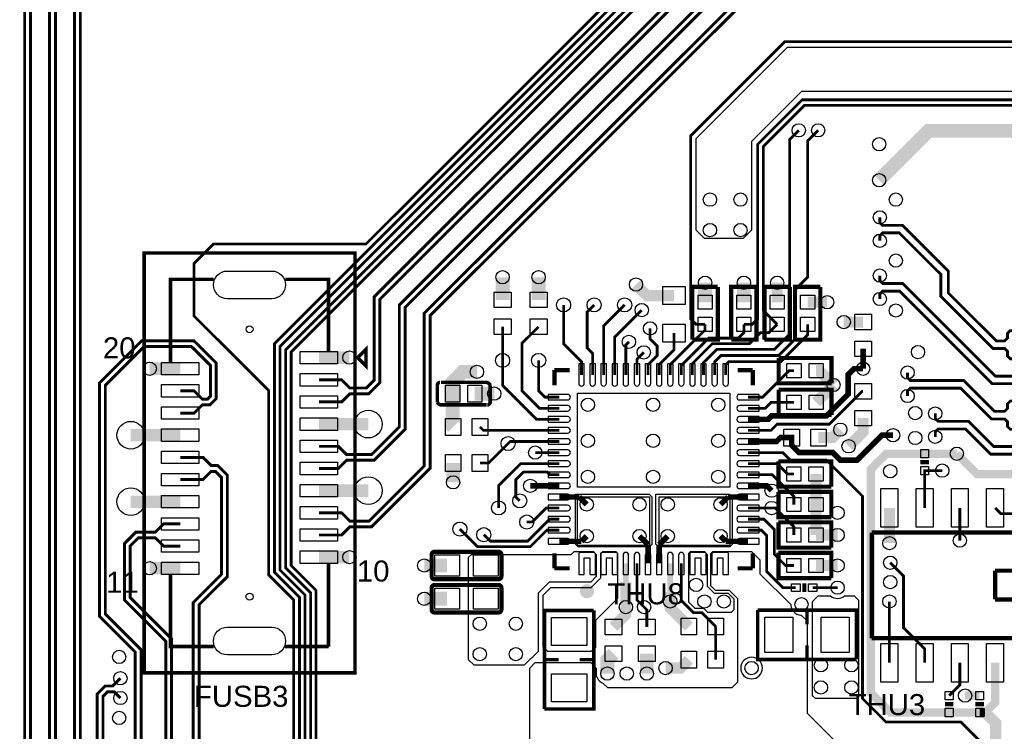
# Model space of a CAD drawing. Extents: x -50 to 239, y -105 to 7.
# Tile 9 of 17: x 159 to 195, y -46 to -20. Entities that reach past the tile are written whole.
import ezdxf
from ezdxf.enums import TextEntityAlignment as Align

# ---------------------------------------------------------------- set-up
doc = ezdxf.new("R2010")
doc.units = 0
for name, color, linetype in [('ET_TOP', 92, 'CONTINUOUS'), ('PG_SILKSCREEN_TOP', 7, 'CONTINUOUS'), ('PIN_TOP', 92, 'CONTINUOUS'), ('RD_SILKSCREEN_TOP', 6, 'CONTINUOUS'), ('VC_TOP', 254, 'CONTINUOUS')]:
    doc.layers.add(name, color=color, linetype=linetype)

msp = doc.modelspace()

# ---------------------------------------------------------------- linework, layer by layer
at = {"layer": 'ET_TOP'}
for points, const_width in [([(180.4501, 3.2499), (181.2941, 4.0939), (182.98, 4.0939), (183.48, 3.5939), (183.48, 2.9939), (184.18, 2.2939), (186.8457, 2.2939), (188.08, 1.0596), (188.08, -12.5232), (168.78, -31.8232), (168.78, -39.689), (169.68, -40.589), (169.68, -64.208), (176.9781, -71.5061), (188.9629, -71.5061), (194.3629, -66.1061), (199.48, -66.1061), (201.129, -64.4571), (202.08, -64.4571)], 0.1), ([(197.797, -66.6061), (194.3701, -66.6061), (189.1701, -71.8061), (176.8538, -71.8061), (169.48, -64.4323), (169.48, -40.6719), (168.58, -39.7719), (168.58, -31.6989), (187.88, -12.3989), (187.88, 0.8939), (186.78, 1.9939), (183.98, 1.9939), (182.724, 3.2499), (182.4501, 3.2499)], 0.1), ([(184.4501, 3.2499), (185.2061, 2.4939), (186.9286, 2.4939), (188.28, 1.1425), (188.28, -12.6061), (168.98, -31.9061), (168.98, -39.6061), (169.88, -40.5061), (169.88, -64.1251), (177.061, -71.3061), (188.88, -71.3061), (194.28, -65.9061), (199.38, -65.9061), (201.329, -63.9571), (202.08, -63.9571)], 0.1), ([(202.08, -66.9591), (201.127, -66.9591), (199.5679, -68.5182), (193.2622, -68.5182), (189.4622, -72.3182), (176.6416, -72.3182), (169.0679, -64.7445), (169.0679, -40.8427), (168.1679, -39.9427), (168.1679, -33.294), (165.48, -30.6061), (165.48, -28.7061), (166.18, -28.0061), (171.68, -28.0061), (181.28, -18.4061), (181.28, -2.806), (180.28, -1.806), (180.28, -0.7062), (181.4501, 0.4639), (181.4501, 1.2499)], 0.1), ([(183.4501, 1.2499), (182.736, 1.2499), (180.58, -0.9061), (180.58, -1.6061), (181.58, -2.6061), (181.58, -18.3989), (168.38, -31.5989), (168.38, -39.8548), (169.28, -40.7548), (169.28, -64.6566), (176.7295, -72.1061), (189.3743, -72.1061), (193.1743, -68.3061), (199.48, -68.3061), (201.327, -66.4591), (202.08, -66.4591)], 0.1), ([(180.8102, -84.1543), (180.5584, -84.4061), (179.98, -84.4061), (159.58, -64.0061), (159.58, -14.3199), (155.58, -10.3199), (155.58, -2.7061), (154.8552, -1.9813), (154.1937, -1.9813), (154.1323, -2.0427), (153.9985, -2.1096), (153.6189, -1.9837), (153.3708, -1.4877), (153.4499, -1.2502)], 0.106), ([(157.4499, -1.2502), (156.6284, -1.5238), (156.51, -1.7527), (156.5524, -1.8966), (157.0917, -2.2047), (157.0917, -2.2049), (157.2253, -2.2717), (157.58, -2.6265), (157.58, -11.0061), (160.48, -13.9061), (160.48, -63.7061), (179.272, -82.4981), (185.3792, -82.4981), (185.631, -82.2463)], 0.106), ([(180.68, -81.1658), (180.4283, -80.9141), (178.5938, -80.9141), (161.172, -63.4923), (161.172, -13.6981), (159.38, -11.9061), (159.38, -2.5661), (159.6744, -2.2717), (159.8087, -2.2046), (159.8562, -2.0623), (159.4499, -1.2502)], 0.106), ([(180.8102, -84.8658), (180.5585, -84.6141), (179.8938, -84.6141), (159.372, -64.0923), (159.372, -14.4061), (155.372, -10.4061), (155.372, -2.7923), (154.769, -2.1893), (154.2799, -2.1893), (154.2556, -2.2137), (154.0912, -2.2959), (154.0437, -2.4382), (154.4499, -3.2502)], 0.106), ([(156.4499, -3.2502), (156.6894, -2.7715), (156.856, -2.4383), (156.9983, -2.3909), (156.9986, -2.391), (157.102, -2.4427), (157.372, -2.7127), (157.372, -11.0923), (160.272, -13.9923), (160.272, -63.7923), (179.1858, -82.7061), (185.3793, -82.7061), (185.631, -82.9578)], 0.106), ([(180.68, -80.4543), (180.4282, -80.7061), (178.68, -80.7061), (161.38, -63.4061), (161.38, -13.6119), (159.588, -11.8199), (159.588, -2.6523), (159.7976, -2.4428), (159.9016, -2.3909), (159.9018, -2.3907), (160.1542, -2.2644), (160.3999, -2.3459), (160.6107, -2.7674), (160.4499, -3.2502)], 0.106), ([(206.131, -10.5061), (205.7045, -10.5061), (205.5985, -10.6121), (205.5985, -10.8961), (205.4925, -11.0021), (190.884, -11.0021), (171.972, -29.9141), (171.972, -32.9199), (171.6898, -33.2021), (171.098, -33.2021), (170.802, -32.9061), (169.98, -32.9061)], 0.106), ([(206.131, -11.7061), (205.7045, -11.7061), (205.5985, -11.6001), (205.5985, -11.3161), (205.4925, -11.2101), (190.9702, -11.2101), (172.18, -30.0003), (172.18, -33.0061), (171.776, -33.4101), (171.098, -33.4101), (170.802, -33.7061), (169.98, -33.7061)], 0.106), ([(206.131, -12.9061), (205.7045, -12.9061), (205.5985, -13.0121), (205.5985, -13.2961), (205.4925, -13.4021), (189.6839, -13.4021), (172.88, -30.206), (172.88, -34.6061), (171.884, -35.6021), (170.976, -35.6021), (170.68, -35.3061), (169.98, -35.3061)], 0.106), ([(206.131, -14.1061), (205.7045, -14.1061), (205.5985, -14.0001), (205.5985, -13.7161), (205.4925, -13.6101), (189.7701, -13.6101), (173.088, -30.2922), (173.088, -34.6923), (171.9702, -35.8101), (170.976, -35.8101), (170.68, -36.1061), (169.98, -36.1061)], 0.106), ([(206.131, -15.3061), (205.7045, -15.3061), (205.5985, -15.4121), (205.5985, -15.6961), (205.4925, -15.8021), (188.4838, -15.8021), (173.78, -30.5059), (173.78, -36.0119), (171.7898, -38.0021), (171.098, -38.0021), (170.802, -37.7061), (169.98, -37.7061)], 0.106), ([(206.131, -16.5061), (205.7045, -16.5061), (205.5985, -16.4001), (205.5985, -16.1161), (205.4925, -16.0101), (188.57, -16.0101), (173.988, -30.5921), (173.988, -36.0981), (171.876, -38.2101), (171.098, -38.2101), (170.802, -38.5061), (169.98, -38.5061)], 0.106), ([(183.903, -30.9049), (183.5788, -30.9049), (183.38, -30.7061), (183.38, -24.1061), (186.78, -20.7061), (201.08, -20.7061), (202.003, -21.6291), (202.003, -25.0561), (202.703, -25.7561), (202.703, -26.6061), (203.303, -27.2061)], 0.1), ([(185.303, -30.9049), (185.6042, -30.9049), (185.803, -30.7061), (185.803, -24.4061), (187.403, -22.8061), (196.903, -22.8061), (197.303, -23.2061), (197.303, -23.8061), (197.42, -23.9231), (197.803, -23.9231)], 0.1), ([(186.503, -30.9049), (186.003, -30.4049), (186.003, -24.489), (187.4859, -23.0061), (196.8201, -23.0061), (197.103, -23.289), (197.103, -23.8231), (197.003, -23.9231), (196.603, -23.9231)], 0.1), ([(190.18, -25.7061), (191.963, -23.9231), (195.403, -23.9231)], 0.5), ([(187.28, -23.9061), (186.953, -24.2331), (186.953, -31.2561), (186.403, -31.8061), (184.328, -31.8061), (183.848, -32.2861), (183.848, -32.7331)], 0.1), ([(187.98, -23.9061), (187.603, -24.2831), (187.603, -29.2061), (187.153, -29.6561), (187.153, -31.4311), (186.553, -32.0311), (184.475, -32.0311), (184.248, -32.2581), (184.248, -32.7331)], 0.1), ([(190.203, -27.0471), (190.203, -27.2311), (190.304, -27.3321), (191.0165, -27.3321), (192.677, -28.9926), (192.677, -29.7781), (194.404, -31.5051), (194.7038, -31.5051), (194.8048, -31.4041), (194.8048, -31.2351), (194.9058, -31.1341), (195.302, -31.1341)], 0.101), ([(190.203, -27.891), (190.203, -27.7071), (190.304, -27.6061), (190.903, -27.6061), (192.403, -29.1061), (192.403, -29.8916), (194.2905, -31.7791), (194.7038, -31.7791), (194.8048, -31.8801), (194.8048, -32.0491), (194.9058, -32.1501), (195.302, -32.1501)], 0.101), ([(176.603, -30.0231), (176.603, -29.2061)], 0.5), ([(177.903, -30.0231), (177.903, -29.2061)], 0.5), ([(190.203, -29.1471), (190.203, -29.3311), (190.304, -29.4321), (191.029, -29.4321), (194.372, -32.7751), (197.217, -32.7751), (197.588, -32.4041)], 0.101), ([(181.413, -29.4701), (181.813, -29.8701), (182.7846, -29.8701)], 0.4), ([(183.903, -30.1073), (183.903, -29.4061)], 0.5), ([(185.303, -30.1073), (185.303, -29.4061)], 0.5), ([(186.503, -29.4061), (186.503, -30.1073)], 0.4), ([(197.588, -33.4201), (197.217, -33.0491), (194.2585, -33.0491), (190.9155, -29.7061), (190.304, -29.7061), (190.203, -29.8071), (190.203, -29.991)], 0.101), ([(178.803, -30.2061), (178.803, -31.6061), (179.448, -32.2511), (179.448, -32.7331)], 0.1), ([(179.903, -30.2061), (179.653, -30.4561), (179.653, -31.7561), (179.848, -31.9511), (179.848, -32.7331)], 0.1), ([(180.248, -32.7331), (180.248, -30.9611), (181.003, -30.2061)], 0.1), ([(187.603, -30.1073), (188.303, -30.1073)], 0.4), ([(181.618, -30.3921), (180.648, -31.3621), (180.648, -32.7331)], 0.1), ([(183.903, -30.9049), (183.903, -31.1061), (182.648, -32.3611), (182.648, -32.7331)], 0.1), ([(185.303, -30.9049), (185.303, -31.2061), (185.103, -31.4061), (184.0274, -31.4061), (183.048, -32.3855), (183.048, -32.7331)], 0.1), ([(183.448, -32.7331), (183.448, -32.3201), (184.162, -31.6061), (185.503, -31.6061), (185.903, -31.2061), (186.2018, -31.2061), (186.503, -30.9049)], 0.1), ([(187.603, -30.9049), (187.603, -31.2861), (186.633, -32.2561), (184.753, -32.2561), (184.648, -32.3611), (184.648, -32.7331)], 0.1), ([(188.903, -30.8231), (189.603, -30.8231)], 0.4), ([(176.603, -30.9891), (176.603, -32.2061)], 0.1), ([(177.903, -30.9891), (177.303, -31.5891), (177.303, -33.3061), (177.93, -33.9331), (178.648, -33.9331)], 0.1), ([(181.848, -32.7331), (181.848, -32.3611), (182.175, -32.0341), (182.175, -31.6881), (181.921, -31.4341), (181.921, -31.0531)], 0.1), ([(182.248, -32.7331), (182.248, -32.3611), (182.7846, -31.8245), (182.7846, -31.2201)], 0.1), ([(164.98, -34.1061), (165.48, -34.1061), (165.776, -33.8101), (166.0522, -33.8101), (166.28, -33.5823), (166.28, -32.3061), (165.472, -31.4981), (163.5938, -31.4981), (162.072, -33.0199), (162.072, -41.4403), (163.3602, -42.7285), (163.3602, -62.7453), (175.5789, -74.964), (194.9437, -74.964), (195.592, -75.6123), (195.592, -84.4323), (200.0638, -88.9041), (202.9738, -88.9041), (203.9798, -89.9101), (205.635, -89.9101), (206.131, -90.4061)], 0.106), ([(181.048, -32.7331), (181.048, -31.6477), (181.159, -31.5367)], 0.1), ([(164.98, -33.3061), (165.48, -33.3061), (165.776, -33.6021), (165.966, -33.6021), (166.072, -33.4961), (166.072, -32.3923), (165.3858, -31.7061), (163.68, -31.7061), (162.28, -33.1061), (162.28, -41.3541), (163.5682, -42.6423), (163.5682, -62.6591), (175.6651, -74.756)], 0.106), ([(169.98, -32.1061), (171.08, -32.1061)], 0.45), ([(181.448, -32.7331), (181.448, -32.1611), (181.6924, -31.9167)], 0.1), ([(189.603, -32.5061), (189.603, -31.7891)], 0.2), ([(164.98, -32.5061), (163.88, -32.5061)], 0.45), ([(178.648, -34.3331), (177.83, -34.3331), (176.603, -33.1061), (176.603, -32.2061)], 0.1), ([(177.903, -32.2061), (177.903, -33.3061), (178.13, -33.5331), (178.648, -33.5331)], 0.1), ([(175.68, -32.6182), (175.168, -32.6182), (174.8042, -32.982), (174.8042, -33.4061)], 0.5), ([(189.603, -32.5061), (189.28, -32.5061), (189.0625, -32.7236), (189.0625, -33.4236), (188.28, -34.2061), (186.303, -34.2061), (186.176, -34.3331), (185.448, -34.3331)], 0.2), ([(185.448, -33.5331), (185.976, -33.5331), (186.932, -32.5771), (187.1102, -32.5771)], 0.1), ([(187.9078, -32.5771), (188.017, -32.5771), (188.5339, -33.094)], 0.4), ([(191.203, -32.6471), (191.203, -32.8311), (191.304, -32.9321), (193.229, -32.9321), (194.342, -34.0451), (194.7038, -34.0451), (194.8048, -33.9441), (194.8048, -33.7751), (194.9058, -33.6741), (195.302, -33.6741)], 0.101), ([(188.5339, -33.094), (187.9078, -33.7201)], 0.4), ([(174.8042, -33.4061), (174.8042, -34.5903), (174.82, -34.6061)], 0.5), ([(175.6018, -33.4061), (176.303, -33.4061)], 0.5), ([(189.603, -33.3231), (189.563, -33.3231), (188.38, -34.5061), (186.503, -34.5061), (186.276, -34.7331), (185.448, -34.7331)], 0.1), ([(191.203, -33.491), (191.203, -33.3071), (191.304, -33.2061), (193.1155, -33.2061), (194.2285, -34.3191), (194.7038, -34.3191), (194.8048, -34.4201), (194.8048, -34.5891), (194.9058, -34.6901), (195.302, -34.6901)], 0.101), ([(187.1102, -33.7201), (186.289, -33.7201), (186.076, -33.9331), (185.448, -33.9331)], 0.1), ([(197.588, -34.9441), (197.217, -35.3151), (194.312, -35.3151), (193.403, -34.4061), (192.304, -34.4061), (192.203, -34.3051), (192.203, -34.1211)], 0.101), ([(169.98, -34.5061), (171.76, -34.5061)], 0.45), ([(189.08, -35.3061), (189.603, -34.7831), (189.603, -34.2891)], 0.4), ([(164.98, -34.9061), (163.2, -34.9061)], 0.45), ([(175.786, -34.6061), (175.913, -34.7331), (178.648, -34.7331)], 0.1), ([(188.78, -34.7061), (188.496, -34.9901), (187.992, -34.9901)], 0.4), ([(197.588, -35.9601), (197.217, -35.5891), (194.1985, -35.5891), (193.2895, -34.6801), (192.304, -34.6801), (192.203, -34.7811), (192.203, -34.965)], 0.101), ([(176.803, -35.2061), (176.876, -35.1331), (178.648, -35.1331)], 0.1), ([(187.026, -34.9901), (186.619, -34.9901), (186.476, -35.1331), (185.448, -35.1331)], 0.2), ([(187.026, -34.9901), (187.0264, -34.9901), (187.0264, -35.2695), (187.286, -35.5291), (188.503, -35.5291), (188.78, -35.8061), (189.38, -35.8061), (190.28, -34.9061), (190.68, -34.9061)], 0.2), ([(175.786, -35.9061), (176.103, -35.9061), (176.803, -35.2061)], 0.1), ([(177.78, -35.5331), (178.648, -35.5331)], 0.1), ([(193.78, -52.2061), (193.78, -45.9061), (193.13, -45.2561), (190.43, -45.2561), (189.58, -44.4061), (189.58, -37.1061), (188.28, -35.8061), (186.98, -35.8061), (186.707, -35.5331), (185.448, -35.5331)], 0.1), ([(191.819, -35.5741), (191.1802, -35.5741), (191.18, -35.5743), (190.4348, -35.5743), (189.88, -36.1291), (189.88, -44.2061), (190.585, -44.9111), (192.703, -44.9111)], 0.3), ([(192.98, -35.5741), (191.819, -35.5741)], 0.3), ([(197.023, -37.7381), (197.0228, -37.7381), (197.0228, -37.5301), (195.7988, -36.3061), (193.712, -36.3061), (192.98, -35.5741)], 0.3), ([(164.98, -35.7061), (165.802, -35.7061), (166.098, -36.0021), (166.3342, -36.0021), (166.68, -36.3479), (166.68, -40.0061), (165.66, -41.0261), (165.66, -62.2051), (176.4109, -72.956), (195.6299, -72.956), (197.5971, -74.9232), (197.5971, -82.889), (199.4102, -84.7021), (205.4925, -84.7021), (205.5985, -84.5961), (205.5985, -84.3121), (205.7045, -84.2061), (206.131, -84.2061)], 0.106), ([(174.82, -35.9061), (174.82, -36.6061)], 0.5), ([(164.98, -36.5061), (165.802, -36.5061), (166.098, -36.2101), (166.248, -36.2101), (166.472, -36.4341), (166.472, -39.9199), (165.452, -40.9399), (165.452, -62.2913), (176.3247, -73.164), (195.5437, -73.164), (197.3891, -75.0094), (197.3891, -82.9752), (199.324, -84.9101), (205.4925, -84.9101), (205.5985, -85.0161), (205.5985, -85.3001), (205.7045, -85.4061), (206.131, -85.4061)], 0.106), ([(178.648, -35.9331), (177.253, -35.9331), (176.46, -36.7261), (176.46, -37.5301)], 0.1), ([(177.222, -37.2761), (177.08, -37.1341), (177.08, -36.5061), (177.3497, -36.2364), (178.2143, -36.2364), (178.311, -36.3331), (178.648, -36.3331)], 0.1), ([(187.1042, -36.3061), (186.88, -36.3061), (186.507, -35.9331), (185.448, -35.9331)], 0.1), ([(187.9018, -36.3061), (187.9018, -37.4061)], 0.4), ([(191.819, -36.1841), (191.819, -36.1839), (192.454, -36.1839)], 0.1), ([(191.819, -36.1841), (191.819, -37.5301)], 0.1), ([(187.1042, -37.4061), (187.1042, -37.1073), (186.33, -36.3331), (185.448, -36.3331)], 0.1), ([(169.98, -36.9061), (171.76, -36.9061)], 0.45), ([(177.603, -36.7331), (178.648, -36.7331)], 0.2), ([(185.448, -36.7331), (186.13, -36.7331), (186.303, -36.9061)], 0.2), ([(164.98, -37.3061), (163.2, -37.3061)], 0.45), ([(179.365, -37.1331), (178.648, -37.1331)], 0.2), ([(179.635, -37.4031), (179.365, -37.1331)], 0.2), ([(184.731, -37.1331), (184.461, -37.4031)], 0.2), ([(185.448, -37.1331), (184.731, -37.1331)], 0.2), ([(187.9018, -37.4061), (187.9018, -38.5061)], 0.4), ([(178.648, -37.5331), (178.177, -37.5331), (177.672, -38.0381), (177.476, -38.0381)], 0.1), ([(186.303, -37.5331), (185.448, -37.5331)], 0.1), ([(187.1042, -38.5061), (187.1042, -38.2073), (186.43, -37.5331), (186.303, -37.5331)], 0.1), ([(190.549, -38.8001), (190.549, -37.5301)], 0.4), ([(193.089, -38.7061), (193.089, -37.5301)], 0.1), ([(195.703, -37.7381), (194.567, -37.7381), (194.359, -37.5301)], 0.1), ([(178.648, -37.9331), (178.3004, -37.9331), (177.5064, -38.7271), (176.1584, -38.7271), (175.9266, -38.4953)], 0.1), ([(187.1042, -39.6061), (186.803, -39.6061), (186.403, -39.2061), (186.403, -38.3061), (186.03, -37.9331), (185.448, -37.9331)], 0.1), ([(164.98, -38.1061), (164.38, -38.1061), (164.084, -38.4021), (163.384, -38.4021), (162.972, -38.8141), (162.972, -40.8523), (164.459, -42.3393), (164.459, -62.5712), (175.9518, -74.064), (195.2437, -74.064), (196.492, -75.3123), (196.492, -83.2723), (200.6298, -87.4101), (205.635, -87.4101), (206.131, -87.9061)], 0.106), ([(178.648, -38.3331), (178.197, -38.3331), (177.603, -38.9271), (175.698, -38.9271), (175.063, -38.2921)], 0.1), ([(187.175, -40.4061), (186.703, -40.4061), (186.121, -39.8241), (186.121, -38.5241), (185.93, -38.3331), (185.448, -38.3331)], 0.1), ([(187.9018, -38.5061), (188.68, -38.5061)], 0.4), ([(164.98, -38.9061), (164.38, -38.9061), (164.084, -38.6101), (163.4702, -38.6101), (163.18, -38.9003), (163.18, -40.7661), (164.667, -42.2531), (164.667, -62.485), (176.038, -73.856), (195.3299, -73.856), (196.7, -75.2261), (196.7, -83.1861), (200.716, -87.2021), (204.7881, -87.2021), (204.8941, -87.0961), (204.8941, -86.8921), (205.0001, -86.7861), (205.2121, -86.7861), (205.3181, -86.8921), (205.3181, -87.0961), (205.4241, -87.2021), (205.635, -87.2021), (206.131, -86.7061)], 0.106), ([(178.648, -38.7331), (179.448, -38.7331)], 0.2), ([(179.448, -38.7331), (179.635, -38.5461)], 0.2), ([(181.54, -38.5461), (181.848, -38.8541)], 0.2), ([(182.248, -38.8541), (182.556, -38.5461)], 0.2), ([(184.648, -38.7331), (184.461, -38.5461)], 0.2), ([(185.448, -38.7331), (184.648, -38.7331)], 0.2), ([(181.848, -38.8541), (181.848, -39.5331)], 0.2), ([(182.248, -39.5331), (182.248, -38.8541)], 0.2), ([(169.98, -39.3061), (171.08, -39.3061)], 0.45), ([(174.6045, -39.6061), (173.78, -39.6061)], 0.5), ([(164.98, -39.7061), (163.88, -39.7061)], 0.45), ([(181.448, -39.5331), (181.448, -40.8511), (181.703, -41.1061)], 0.1), ([(183.048, -39.5331), (183.048, -40.8741), (183.48, -41.3061), (183.786, -41.3061), (184.286, -41.8061)], 0.1), ([(188.68, -39.6061), (187.9018, -39.6061)], 0.4), ([(190.58, -39.5061), (191.057, -39.9831), (191.057, -41.8481), (191.819, -42.6101), (191.819, -43.1181)], 0.1), ([(187.785, -40.4061), (188.68, -40.4061)], 0.1), ([(174.6045, -40.8061), (173.78, -40.8061)], 0.5), ([(182.648, -40.9061), (182.648, -41.1341), (183.32, -41.8061)], 0.4), ([(180.603, -41.8231), (181.048, -41.3781), (181.048, -41.1061)], 0.4), ([(181.703, -41.1061), (181.803, -41.2061), (181.803, -41.8231)], 0.1), ([(190.549, -40.9061), (190.549, -43.1181)], 0.1), ([(184.286, -41.8061), (184.286, -43.0061)], 0.1), ([(180.38, -43.5061), (180.38, -43.0121), (180.603, -42.7891)], 0.5), ([(181.803, -42.7891), (181.803, -43.5061)], 0.5), ([(183.32, -43.0061), (183.02, -43.3061), (182.48, -43.3061)], 0.4), ([(192.703, -44.3011), (193.089, -43.9151), (193.089, -43.1181)], 0.1), ([(194.359, -43.1181), (194.359, -44.5501), (193.998, -44.9111)], 0.3), ([(191.48, -97.0231), (190.984, -97.5191), (190.984, -97.8978), (190.6677, -98.2141), (188.9908, -98.2141), (188.169, -97.3923), (188.169, -87.3113), (187.156, -86.2983), (187.156, -81.5373), (182.2148, -76.5961), (175.7528, -76.5961), (161.989, -62.8323), (161.989, -44.2381), (162.273, -43.9541), (162.5441, -43.9541), (162.8223, -43.6759)], 0.106), ([(190.28, -97.0231), (190.776, -97.5191), (190.776, -97.8116), (190.5815, -98.0061), (189.077, -98.0061), (188.377, -97.3061), (188.377, -87.2251), (187.364, -86.2121), (187.364, -81.4511), (182.301, -76.3881), (175.839, -76.3881), (162.197, -62.7461), (162.197, -44.3243), (162.3592, -44.1621), (162.597, -44.1621), (162.8223, -44.3874)], 0.106), ([(193.803, -44.3011), (193.278, -44.3011)], 0.3), ([(193.998, -44.9111), (194.38, -45.2931), (194.38, -52.9061), (193.597, -53.6891), (192.303, -53.6891)], 0.4), ([(193.803, -44.9111), (192.703, -44.9111)], 0.3), ([(193.803, -44.9111), (193.998, -44.9111)], 0.3)]:
    msp.add_lwpolyline(points, dxfattribs=dict(at, const_width=const_width))
for points in [[(198.2377, -23.5638), (198.2349, -23.5596, 0.100676), (198.192, -23.5167), (198.1878, -23.5139), (197.18, -22.5061), (187.38, -22.5061), (185.58, -24.3061), (185.58, -27.5061), (185.28, -27.8061), (183.88, -27.8061), (183.58, -27.5061), (183.58, -24.2061), (186.88, -20.9061), (198.98, -20.9061), (199.7, -21.6261), (199.7, -24.1), (199.5939, -24.2061), (198.48, -24.2061), (198.38, -24.1061), (198.38, -23.7061)], [(178.2325, -42.714), (178.0671, -42.5486), (178.0671, -40.681), (178.3444, -40.4037), (179.7986, -40.4037), (180.1451, -40.0572), (180.1451, -39.1636), (180.2119, -39.0968), (180.6837, -39.0968), (180.7492, -39.1623), (180.7492, -40.1771), (180.749, -40.1793, 0.022352), (180.7478, -40.2061), (180.7478, -40.7948), (179.9488, -41.5938), (179.9488, -42.5603), (179.7951, -42.714)], [(187.88, -44.4061), (187.78, -44.3061), (187.78, -40.9061), (187.98, -40.7061), (188.4305, -40.7061, 0.361493), (188.9295, -40.7061), (189.28, -40.7061), (189.4298, -40.8559), (189.4298, -44.3563), (189.38, -44.4061)], [(185.9702, -43.3061, 1), (185.1898, -43.3061, 1)]]:
    msp.add_lwpolyline(points, format="xyb", close=True, dxfattribs=at)
for points in [[(181.8826, -37.0363), (181.9781, -37.1318), (181.9781, -38.8463), (181.8952, -38.9292), (179.3268, -38.9292), (179.2312, -38.8336), (179.2312, -37.0363)], [(184.7826, -37.0363), (184.8781, -37.1318), (184.8781, -38.8463), (184.7952, -38.9292), (182.2268, -38.9292), (182.1312, -38.8336), (182.1312, -37.0363)], [(175.48, -39.2061), (179.08, -39.2061), (179.18, -39.1061), (179.88, -39.1061), (179.98, -39.2061), (179.98, -40.0061), (179.78, -40.2061), (178.28, -40.2061), (177.88, -40.6061), (177.88, -42.7061), (177.38, -43.2061), (175.58, -43.2061), (175.38, -43.0061), (175.38, -39.3061)], [(184.0026, -41.3061), (183.8527, -41.1562), (183.8485, -41.1562), (183.8482, -41.1559), (183.5481, -41.1559), (183.3221, -40.9299), (183.3221, -39.164), (183.38, -39.1061), (183.88, -39.1061), (183.98, -39.2061), (183.98, -40.3498), (184.2363, -40.6061), (184.7332, -40.6061), (184.9371, -40.81), (184.9371, -41.2103), (184.8413, -41.3061)]]:
    msp.add_lwpolyline(points, close=True, dxfattribs=at)
for points, format in [([(177.58, -45.9061), (177.58, -43.3061), (177.78, -43.1061), (179.78, -43.1061), (179.98, -43.3061), (179.98, -43.6061), (180.013, -43.6391), (180.0168, -43.6488, 0.208458), (180.2373, -43.8693), (180.247, -43.8731), (180.38, -44.0061), (184.88, -44.0061), (185.08, -43.8061), (185.08, -40.8061), (184.78, -40.5061), (184.7749, -40.5061), (184.7747, -40.5059), (184.2798, -40.5059), (184.1082, -40.3343), (184.1082, -39.1779), (184.18, -39.1061), (185.58, -39.1061), (185.88, -39.4061), (185.88, -39.9061), (186.9895, -41.0156), (186.9908, -41.0342, 0.372597), (187.3519, -41.3953), (187.3705, -41.3966), (187.58, -41.6061), (187.58, -44.9379), (190.58, -47.9379)], "xyb"), ([(181.048, -41.1061, 0.4, 0.4, 0), (181.048, -40.2061, 0.2, 0.2, 0), (181.048, -39.5331, 0.2, 0.2, 0)], "xyseb"), ([(182.648, -39.5331, 0.2, 0.2, 0), (182.648, -40.5781, 0.4, 0.4, 0), (182.648, -40.9061, 0.4, 0.4, 0)], "xyseb")]:
    msp.add_lwpolyline(points, format=format, dxfattribs=at)
at = {"layer": 'PG_SILKSCREEN_TOP'}
for points, const_width in [([(171.28, -43.4811), (171.28, -28.3311), (163.68, -28.3311), (163.68, -43.4811), (171.28, -43.4811)], 0.127), ([(166.19, -29.2811), (164.63, -29.2811), (164.63, -32.2761)], 0.127), ([(170.33, -31.8761), (170.33, -29.2811), (168.77, -29.2811)], 0.127), ([(183.4458, -31.4586), (183.4458, -29.5536), (184.3602, -29.5536)], 0.1524), ([(183.4458, -31.4586), (184.3602, -31.4586), (184.3602, -29.5536)], 0.1524), ([(184.8458, -31.4586), (184.8458, -29.5536), (185.7602, -29.5536)], 0.1524), ([(184.8458, -31.4586), (185.7602, -31.4586), (185.7602, -29.5536)], 0.1524), ([(186.0458, -31.4586), (186.0458, -29.5536), (186.9602, -29.5536)], 0.1524), ([(186.0458, -31.4586), (186.9602, -31.4586), (186.9602, -29.5536)], 0.1524), ([(187.1458, -31.4586), (187.1458, -29.5536), (188.0602, -29.5536)], 0.1524), ([(187.1458, -31.4586), (188.0602, -31.4586), (188.0602, -29.5536)], 0.1524), ([(171.38, -32.1061), (171.68, -32.4061), (171.68, -31.8061), (171.38, -32.1061)], 0.127), ([(186.5565, -32.1199), (188.4615, -32.1199), (188.4615, -33.0343)], 0.1524), ([(186.5565, -32.1199), (186.5565, -33.0343), (188.4615, -33.0343)], 0.1524), ([(178.473, -33.1029), (178.473, -32.5581)], 0.1524), ([(178.473, -32.5581), (179.0178, -32.5581)], 0.1524), ([(185.0782, -32.5581), (185.623, -32.5581)], 0.1524), ([(185.623, -33.1029), (185.623, -32.5581)], 0.1524), ([(186.5565, -33.2629), (188.4615, -33.2629), (188.4615, -34.1773)], 0.1524), ([(186.5565, -33.2629), (186.5565, -34.1773), (188.4615, -34.1773)], 0.1524), ([(186.5505, -35.8489), (188.4555, -35.8489), (188.4555, -36.7633)], 0.1524), ([(186.5505, -35.8489), (186.5505, -36.7633), (188.4555, -36.7633)], 0.1524), ([(191.667, -35.8791), (191.971, -35.8791)], 0.152), ([(186.5505, -36.9489), (188.4555, -36.9489), (188.4555, -37.8633)], 0.1524), ([(186.5505, -36.9489), (186.5505, -37.8633), (188.4555, -37.8633)], 0.1524), ([(186.5505, -38.0489), (188.4555, -38.0489), (188.4555, -38.9633)], 0.1524), ([(186.5505, -38.0489), (186.5505, -38.9633), (188.4555, -38.9633)], 0.1524), ([(189.914, -38.4191), (189.914, -42.2291)], 0.152), ([(194.994, -38.4191), (189.914, -38.4191)], 0.152), ([(178.473, -39.7081), (178.473, -39.1633)], 0.1524), ([(185.623, -39.7081), (185.623, -39.1633)], 0.1524), ([(186.5505, -39.1489), (188.4555, -39.1489), (188.4555, -40.0633)], 0.1524), ([(186.5505, -39.1489), (186.5505, -40.0633), (188.4555, -40.0633)], 0.1524), ([(170.33, -42.5311), (170.33, -39.5361)], 0.127), ([(178.473, -39.7081), (179.0178, -39.7081)], 0.1524), ([(185.0782, -39.7081), (185.623, -39.7081)], 0.1524), ([(194.359, -39.7911), (194.994, -39.7911)], 0.152), ([(194.359, -40.8321), (194.359, -39.7911)], 0.152), ([(164.63, -39.9361), (164.63, -42.5311), (166.19, -42.5311)], 0.127), ([(187.48, -40.5581), (187.48, -40.2541)], 0.152), ([(194.994, -40.8321), (194.359, -40.8321)], 0.152), ([(179.892, -41.2281), (178.114, -41.2281), (178.114, -44.7841)], 0.127), ([(178.114, -44.7841), (179.892, -44.7841), (179.892, -41.2281)], 0.127), ([(189.358, -42.9951), (189.358, -41.2171), (185.802, -41.2171)], 0.127), ([(185.802, -41.2171), (185.802, -42.9951), (189.358, -42.9951)], 0.127), ([(187.58, -41.2171), (187.58, -41.7251)], 0.127), ([(189.914, -42.2291), (194.994, -42.2291)], 0.152), ([(168.76, -42.5311), (170.33, -42.5311)], 0.127), ([(187.58, -42.4871), (187.58, -42.9951)], 0.127), ([(178.622, -43.0061), (178.114, -43.0061)], 0.127), ([(179.892, -43.0061), (179.384, -43.0061)], 0.127), ([(192.855, -44.6061), (192.551, -44.6061)], 0.152), ([(193.651, -44.6061), (193.955, -44.6061)], 0.152)]:
    msp.add_lwpolyline(points, dxfattribs=dict(at, const_width=const_width))
for points, const_width in [([(176.0285, -33.8125), (174.4029, -33.8125, -0.302776), (174.2505, -33.7109), (174.2505, -33.1013, -0.414214), (174.3521, -32.9997)], 0.127), ([(174.3775, -32.9997), (176.0031, -32.9997, -0.302776), (176.1555, -33.1013), (176.1555, -33.7109, -0.414214), (176.0539, -33.8125)], 0.127), ([(176.4587, -39.1108), (174.1473, -39.1108, 0.414214), (174.0457, -39.2124), (174.0457, -39.9998, 0.414214), (174.1473, -40.1014), (176.4587, -40.1014, 0.414214), (176.5603, -39.9998), (176.5603, -39.2124, 0.414214), (176.4587, -39.1108)], 0.1524), ([(176.4587, -40.3108), (174.1473, -40.3108, 0.414214), (174.0457, -40.4124), (174.0457, -41.1998, 0.414214), (174.1473, -41.3014), (176.4587, -41.3014, 0.414214), (176.5603, -41.1998), (176.5603, -40.4124, 0.414214), (176.4587, -40.3108)], 0.1524), ([(179.775, -40.5331, 1), (179.521, -40.5331, 1), (179.775, -40.5331)], 0.254)]:
    msp.add_lwpolyline(points, format="xyb", dxfattribs=dict(at, const_width=const_width))
at = {"layer": 'PIN_TOP'}
for points in [[(166.68, -28.9811), (168.28, -28.9811, -1), (168.28, -29.9811), (166.68, -29.9811, -1)], [(179.548, -33.0331), (179.548, -32.3331), (179.348, -32.3331), (179.348, -33.0331, 0.414214), (179.448, -33.1331, 0.414214)], [(179.948, -33.0331), (179.948, -32.3331), (179.748, -32.3331), (179.748, -33.0331, 0.414214), (179.848, -33.1331, 0.414214)], [(180.348, -33.0331), (180.348, -32.3331), (180.148, -32.3331), (180.148, -33.0331, 0.414214), (180.248, -33.1331, 0.414214)], [(180.748, -33.0331), (180.748, -32.3331), (180.548, -32.3331), (180.548, -33.0331, 0.414214), (180.648, -33.1331, 0.414214)], [(181.148, -33.0331), (181.148, -32.3331), (180.948, -32.3331), (180.948, -33.0331, 0.414214), (181.048, -33.1331, 0.414214)], [(181.548, -33.0331), (181.548, -32.3331), (181.348, -32.3331), (181.348, -33.0331, 0.414214), (181.448, -33.1331, 0.414214)], [(181.948, -33.0331), (181.948, -32.3331), (181.748, -32.3331), (181.748, -33.0331, 0.414214), (181.848, -33.1331, 0.414214)], [(182.348, -33.0331), (182.348, -32.3331), (182.148, -32.3331), (182.148, -33.0331, 0.414214), (182.248, -33.1331, 0.414214)], [(182.748, -33.0331), (182.748, -32.3331), (182.548, -32.3331), (182.548, -33.0331, 0.414214), (182.648, -33.1331, 0.414214)], [(183.148, -33.0331), (183.148, -32.3331), (182.948, -32.3331), (182.948, -33.0331, 0.414214), (183.048, -33.1331, 0.414214)], [(183.548, -33.0331), (183.548, -32.3331), (183.348, -32.3331), (183.348, -33.0331, 0.414214), (183.448, -33.1331, 0.414214)], [(183.948, -33.0331), (183.948, -32.3331), (183.748, -32.3331), (183.748, -33.0331, 0.414214), (183.848, -33.1331, 0.414214)], [(184.348, -33.0331), (184.348, -32.3331), (184.148, -32.3331), (184.148, -33.0331, 0.414214), (184.248, -33.1331, 0.414214)], [(184.748, -33.0331), (184.748, -32.3331), (184.548, -32.3331), (184.548, -33.0331, 0.414214), (184.648, -33.1331, 0.414214)], [(178.948, -33.4331), (178.248, -33.4331), (178.248, -33.6331), (178.948, -33.6331, 0.414214), (179.048, -33.5331, 0.414214)], [(185.148, -33.6331), (185.848, -33.6331), (185.848, -33.4331), (185.148, -33.4331, 0.414214), (185.048, -33.5331, 0.414214)], [(178.948, -33.8331), (178.248, -33.8331), (178.248, -34.0331), (178.948, -34.0331, 0.414214), (179.048, -33.9331, 0.414214)], [(185.148, -34.0331), (185.848, -34.0331), (185.848, -33.8331), (185.148, -33.8331, 0.414214), (185.048, -33.9331, 0.414214)], [(178.948, -34.2331), (178.248, -34.2331), (178.248, -34.4331), (178.948, -34.4331, 0.414214), (179.048, -34.3331, 0.414214)], [(185.148, -34.4331), (185.848, -34.4331), (185.848, -34.2331), (185.148, -34.2331, 0.414214), (185.048, -34.3331, 0.414214)], [(178.948, -34.6331), (178.248, -34.6331), (178.248, -34.8331), (178.948, -34.8331, 0.414214), (179.048, -34.7331, 0.414214)], [(185.148, -34.8331), (185.848, -34.8331), (185.848, -34.6331), (185.148, -34.6331, 0.414214), (185.048, -34.7331, 0.414214)], [(178.948, -35.0331), (178.248, -35.0331), (178.248, -35.2331), (178.948, -35.2331, 0.414214), (179.048, -35.1331, 0.414214)], [(185.148, -35.2331), (185.848, -35.2331), (185.848, -35.0331), (185.148, -35.0331, 0.414214), (185.048, -35.1331, 0.414214)], [(178.948, -35.4331), (178.248, -35.4331), (178.248, -35.6331), (178.948, -35.6331, 0.414214), (179.048, -35.5331, 0.414214)], [(185.148, -35.6331), (185.848, -35.6331), (185.848, -35.4331), (185.148, -35.4331, 0.414214), (185.048, -35.5331, 0.414214)], [(178.948, -35.8331), (178.248, -35.8331), (178.248, -36.0331), (178.948, -36.0331, 0.414214), (179.048, -35.9331, 0.414214)], [(185.148, -36.0331), (185.848, -36.0331), (185.848, -35.8331), (185.148, -35.8331, 0.414214), (185.048, -35.9331, 0.414214)], [(178.948, -36.2331), (178.248, -36.2331), (178.248, -36.4331), (178.948, -36.4331, 0.414214), (179.048, -36.3331, 0.414214)], [(185.148, -36.4331), (185.848, -36.4331), (185.848, -36.2331), (185.148, -36.2331, 0.414214), (185.048, -36.3331, 0.414214)], [(178.948, -36.6331), (178.248, -36.6331), (178.248, -36.8331), (178.948, -36.8331, 0.414214), (179.048, -36.7331, 0.414214)], [(185.148, -36.8331), (185.848, -36.8331), (185.848, -36.6331), (185.148, -36.6331, 0.414214), (185.048, -36.7331, 0.414214)], [(178.948, -37.0331), (178.248, -37.0331), (178.248, -37.2331), (178.948, -37.2331, 0.414214), (179.048, -37.1331, 0.414214)], [(185.148, -37.2331), (185.848, -37.2331), (185.848, -37.0331), (185.148, -37.0331, 0.414214), (185.048, -37.1331, 0.414214)], [(178.948, -37.4331), (178.248, -37.4331), (178.248, -37.6331), (178.948, -37.6331, 0.414214), (179.048, -37.5331, 0.414214)], [(185.148, -37.6331), (185.848, -37.6331), (185.848, -37.4331), (185.148, -37.4331, 0.414214), (185.048, -37.5331, 0.414214)], [(178.948, -37.8331), (178.248, -37.8331), (178.248, -38.0331), (178.948, -38.0331, 0.414214), (179.048, -37.9331, 0.414214)], [(185.148, -38.0331), (185.848, -38.0331), (185.848, -37.8331), (185.148, -37.8331, 0.414214), (185.048, -37.9331, 0.414214)], [(178.948, -38.2331), (178.248, -38.2331), (178.248, -38.4331), (178.948, -38.4331, 0.414214), (179.048, -38.3331, 0.414214)], [(185.148, -38.4331), (185.848, -38.4331), (185.848, -38.2331), (185.148, -38.2331, 0.414214), (185.048, -38.3331, 0.414214)], [(178.948, -38.6331), (178.248, -38.6331), (178.248, -38.8331), (178.948, -38.8331, 0.414214), (179.048, -38.7331, 0.414214)], [(185.148, -38.8331), (185.848, -38.8331), (185.848, -38.6331), (185.148, -38.6331, 0.414214), (185.048, -38.7331, 0.414214)], [(179.548, -39.1331), (179.408, -39.1331, 0.414214), (179.348, -39.1931), (179.348, -39.9331), (179.548, -39.9331), (179.548, -39.3331), (179.748, -39.3331), (179.748, -39.9331), (179.948, -39.9331), (179.948, -39.4331), (179.948, -39.1931, 0.414214), (179.888, -39.1331)], [(180.348, -39.1331), (180.208, -39.1331, 0.414214), (180.148, -39.1931), (180.148, -39.9331), (180.348, -39.9331), (180.348, -39.3331), (180.548, -39.3331), (180.548, -39.9331), (180.748, -39.9331), (180.748, -39.4331), (180.748, -39.1931, 0.414214), (180.688, -39.1331)], [(180.948, -39.2331), (180.948, -39.9331), (181.148, -39.9331), (181.148, -39.2331, 0.414214), (181.048, -39.1331, 0.414214)], [(181.348, -39.2331), (181.348, -39.9331), (181.548, -39.9331), (181.548, -39.2331, 0.414214), (181.448, -39.1331, 0.414214)], [(181.748, -39.2331), (181.748, -39.9331), (181.948, -39.9331), (181.948, -39.2331, 0.414214), (181.848, -39.1331, 0.414214)], [(182.148, -39.2331), (182.148, -39.9331), (182.348, -39.9331), (182.348, -39.2331, 0.414214), (182.248, -39.1331, 0.414214)], [(182.548, -39.2331), (182.548, -39.9331), (182.748, -39.9331), (182.748, -39.2331, 0.414214), (182.648, -39.1331, 0.414214)], [(182.948, -39.2331), (182.948, -39.9331), (183.148, -39.9331), (183.148, -39.2331, 0.414214), (183.048, -39.1331, 0.414214)], [(183.548, -39.1331), (183.408, -39.1331, 0.414214), (183.348, -39.1931), (183.348, -39.9331), (183.548, -39.9331), (183.548, -39.3331), (183.748, -39.3331), (183.748, -39.9331), (183.948, -39.9331), (183.948, -39.4331), (183.948, -39.1931, 0.414214), (183.888, -39.1331)], [(184.348, -39.1331), (184.208, -39.1331, 0.414214), (184.148, -39.1931), (184.148, -39.9331), (184.348, -39.9331), (184.348, -39.3331), (184.548, -39.3331), (184.548, -39.9331), (184.748, -39.9331), (184.748, -39.4331), (184.748, -39.1931, 0.414214), (184.688, -39.1331)], [(166.68, -41.8311), (168.28, -41.8311, -1), (168.28, -42.8311), (166.68, -42.8311, -1)]]:
    msp.add_lwpolyline(points, format="xyb", close=True, dxfattribs=at)
for points in [[(176.908, -30.3026), (176.298, -30.3026), (176.298, -29.7436), (176.908, -29.7436)], [(178.208, -30.3026), (177.598, -30.3026), (177.598, -29.7436), (178.208, -29.7436)], [(183.1896, -30.1951), (182.3796, -30.1951), (182.3796, -29.5451), (183.1896, -29.5451)], [(184.157, -30.3613), (183.649, -30.3613), (183.649, -29.8533), (184.157, -29.8533)], [(185.557, -30.3613), (185.049, -30.3613), (185.049, -29.8533), (185.557, -29.8533)], [(186.757, -30.3613), (186.249, -30.3613), (186.249, -29.8533), (186.757, -29.8533)], [(187.857, -30.3613), (187.349, -30.3613), (187.349, -29.8533), (187.857, -29.8533)], [(176.908, -31.2686), (176.298, -31.2686), (176.298, -30.7096), (176.908, -30.7096)], [(178.208, -31.2686), (177.598, -31.2686), (177.598, -30.7096), (178.208, -30.7096)], [(184.157, -31.1589), (183.649, -31.1589), (183.649, -30.6509), (184.157, -30.6509)], [(185.557, -31.1589), (185.049, -31.1589), (185.049, -30.6509), (185.557, -30.6509)], [(186.757, -31.1589), (186.249, -31.1589), (186.249, -30.6509), (186.757, -30.6509)], [(187.857, -31.1589), (187.349, -31.1589), (187.349, -30.6509), (187.857, -30.6509)], [(189.908, -31.1026), (189.298, -31.1026), (189.298, -30.5436), (189.908, -30.5436)], [(183.1896, -31.5451), (182.3796, -31.5451), (182.3796, -30.8951), (183.1896, -30.8951)], [(189.908, -32.0686), (189.298, -32.0686), (189.298, -31.5096), (189.908, -31.5096)], [(170.655, -32.3311), (169.305, -32.3311), (169.305, -31.8811), (170.655, -31.8811)], [(165.655, -32.7311), (164.305, -32.7311), (164.305, -32.2811), (165.655, -32.2811)], [(186.8562, -32.8311), (186.8562, -32.3231), (187.3642, -32.3231), (187.3642, -32.8311)], [(187.6538, -32.8311), (187.6538, -32.3231), (188.1618, -32.3231), (188.1618, -32.8311)], [(170.655, -33.1311), (169.305, -33.1311), (169.305, -32.6811), (170.655, -32.6811)], [(165.655, -33.5311), (164.305, -33.5311), (164.305, -33.0811), (165.655, -33.0811)], [(174.5502, -33.7109), (174.5502, -33.1013), (175.0582, -33.1013), (175.0582, -33.7109)], [(175.3478, -33.7109), (175.3478, -33.1013), (175.8558, -33.1013), (175.8558, -33.7109)], [(189.908, -33.6026), (189.298, -33.6026), (189.298, -33.0436), (189.908, -33.0436)], [(170.655, -33.9311), (169.305, -33.9311), (169.305, -33.4811), (170.655, -33.4811)], [(184.798, -36.7831), (179.298, -36.7831), (179.298, -33.3831), (184.798, -33.3831)], [(186.8562, -33.9741), (186.8562, -33.4661), (187.3642, -33.4661), (187.3642, -33.9741)], [(187.6538, -33.9741), (187.6538, -33.4661), (188.1618, -33.4661), (188.1618, -33.9741)], [(165.655, -34.3311), (164.305, -34.3311), (164.305, -33.8811), (165.655, -33.8811)], [(189.908, -34.5686), (189.298, -34.5686), (189.298, -34.0096), (189.908, -34.0096)], [(170.655, -34.7311), (169.305, -34.7311), (169.305, -34.2811), (170.655, -34.2811)], [(174.5405, -34.9111), (174.5405, -34.3011), (175.0995, -34.3011), (175.0995, -34.9111)], [(175.5065, -34.9111), (175.5065, -34.3011), (176.0655, -34.3011), (176.0655, -34.9111)], [(165.655, -35.1311), (164.305, -35.1311), (164.305, -34.6811), (165.655, -34.6811)], [(186.7465, -35.2951), (186.7465, -34.6851), (187.3055, -34.6851), (187.3055, -35.2951)], [(187.7125, -35.2951), (187.7125, -34.6851), (188.2715, -34.6851), (188.2715, -35.2951)], [(170.655, -35.5311), (169.305, -35.5311), (169.305, -35.0811), (170.655, -35.0811)], [(165.655, -35.9311), (164.305, -35.9311), (164.305, -35.4811), (165.655, -35.4811)], [(191.9587, -35.7265), (191.6793, -35.7265), (191.6793, -35.4217), (191.9587, -35.4217)], [(175.0995, -35.6011), (175.0995, -36.2111), (174.5405, -36.2111), (174.5405, -35.6011)], [(176.0655, -35.6011), (176.0655, -36.2111), (175.5065, -36.2111), (175.5065, -35.6011)], [(170.655, -36.3311), (169.305, -36.3311), (169.305, -35.8811), (170.655, -35.8811)], [(186.8502, -36.5601), (186.8502, -36.0521), (187.3582, -36.0521), (187.3582, -36.5601)], [(187.6478, -36.5601), (187.6478, -36.0521), (188.1558, -36.0521), (188.1558, -36.5601)], [(191.9587, -36.3365), (191.6793, -36.3365), (191.6793, -36.0317), (191.9587, -36.0317)], [(165.655, -36.7311), (164.305, -36.7311), (164.305, -36.2811), (165.655, -36.2811)], [(170.655, -37.1311), (169.305, -37.1311), (169.305, -36.6811), (170.655, -36.6811)], [(190.854, -36.8316), (190.854, -38.2286), (190.244, -38.2286), (190.244, -36.8316)], [(192.124, -36.8316), (192.124, -38.2286), (191.514, -38.2286), (191.514, -36.8316)], [(193.394, -36.8316), (193.394, -38.2286), (192.784, -38.2286), (192.784, -36.8316)], [(194.664, -36.8316), (194.664, -38.2286), (194.054, -38.2286), (194.054, -36.8316)], [(165.655, -37.5311), (164.305, -37.5311), (164.305, -37.0811), (165.655, -37.0811)], [(181.898, -38.8831), (179.298, -38.8831), (179.298, -37.1331), (181.898, -37.1331)], [(184.798, -38.8831), (182.248, -38.8831), (182.248, -37.1331), (184.798, -37.1331)], [(186.8502, -37.6601), (186.8502, -37.1521), (187.3582, -37.1521), (187.3582, -37.6601)], [(187.6478, -37.6601), (187.6478, -37.1521), (188.1558, -37.1521), (188.1558, -37.6601)], [(170.655, -37.9311), (169.305, -37.9311), (169.305, -37.4811), (170.655, -37.4811)], [(165.655, -38.3311), (164.305, -38.3311), (164.305, -37.8811), (165.655, -37.8811)], [(170.655, -38.7311), (169.305, -38.7311), (169.305, -38.2811), (170.655, -38.2811)], [(186.8502, -38.7601), (186.8502, -38.2521), (187.3582, -38.2521), (187.3582, -38.7601)], [(187.6478, -38.7601), (187.6478, -38.2521), (188.1558, -38.2521), (188.1558, -38.7601)], [(165.655, -39.1311), (164.305, -39.1311), (164.305, -38.6811), (165.655, -38.6811)], [(170.655, -39.5311), (169.305, -39.5311), (169.305, -39.0811), (170.655, -39.0811)], [(175.049, -39.2251), (175.049, -39.9871), (174.16, -39.9871), (174.16, -39.2251)], [(176.446, -39.2251), (176.446, -39.9871), (175.557, -39.9871), (175.557, -39.2251)], [(186.8502, -39.8601), (186.8502, -39.3521), (187.3582, -39.3521), (187.3582, -39.8601)], [(187.6478, -39.8601), (187.6478, -39.3521), (188.1558, -39.3521), (188.1558, -39.8601)], [(165.655, -39.9311), (164.305, -39.9311), (164.305, -39.4811), (165.655, -39.4811)], [(175.049, -40.4251), (175.049, -41.1871), (174.16, -41.1871), (174.16, -40.4251)], [(176.446, -40.4251), (176.446, -41.1871), (175.557, -41.1871), (175.557, -40.4251)], [(187.3274, -40.2664), (187.3274, -40.5458), (187.0226, -40.5458), (187.0226, -40.2664)], [(187.9374, -40.2664), (187.9374, -40.5458), (187.6326, -40.5458), (187.6326, -40.2664)], [(178.368, -42.4981), (178.368, -41.4821), (179.638, -41.4821), (179.638, -42.4981)], [(183.0405, -42.1111), (183.0405, -41.5011), (183.5995, -41.5011), (183.5995, -42.1111)], [(184.0065, -42.1111), (184.0065, -41.5011), (184.5655, -41.5011), (184.5655, -42.1111)], [(187.072, -42.7411), (186.056, -42.7411), (186.056, -41.4711), (187.072, -41.4711)], [(189.104, -42.7411), (188.088, -42.7411), (188.088, -41.4711), (189.104, -41.4711)], [(180.908, -42.1026), (180.298, -42.1026), (180.298, -41.5436), (180.908, -41.5436)], [(181.498, -41.5436), (182.108, -41.5436), (182.108, -42.1026), (181.498, -42.1026)], [(180.908, -43.0686), (180.298, -43.0686), (180.298, -42.5096), (180.908, -42.5096)], [(181.498, -42.5096), (182.108, -42.5096), (182.108, -43.0686), (181.498, -43.0686)], [(190.854, -42.4196), (190.854, -43.8166), (190.244, -43.8166), (190.244, -42.4196)], [(192.124, -42.4196), (192.124, -43.8166), (191.514, -43.8166), (191.514, -42.4196)], [(193.394, -42.4196), (193.394, -43.8166), (192.784, -43.8166), (192.784, -42.4196)], [(194.664, -42.4196), (194.664, -43.8166), (194.054, -43.8166), (194.054, -42.4196)], [(183.5995, -42.7011), (183.5995, -43.3111), (183.0405, -43.3111), (183.0405, -42.7011)], [(184.5655, -42.7011), (184.5655, -43.3111), (184.0065, -43.3111), (184.0065, -42.7011)], [(178.368, -44.5301), (178.368, -43.5141), (179.638, -43.5141), (179.638, -44.5301)], [(192.5633, -44.1487), (192.8427, -44.1487), (192.8427, -44.4535), (192.5633, -44.4535)], [(193.9427, -44.4535), (193.6633, -44.4535), (193.6633, -44.1487), (193.9427, -44.1487)], [(192.5633, -44.7587), (192.8427, -44.7587), (192.8427, -45.0635), (192.5633, -45.0635)], [(193.9427, -45.0635), (193.6633, -45.0635), (193.6633, -44.7587), (193.9427, -44.7587)]]:
    msp.add_lwpolyline(points, close=True, dxfattribs=at)
for centre, radius in [((178.803, -30.2061), 0.254), ((179.903, -30.2061), 0.254), ((181.003, -30.2061), 0.254), ((167.48, -31.0811), 0.125), ((176.603, -32.2061), 0.254), ((177.903, -32.2061), 0.254), ((171.76, -34.5061), 0.5), ((163.2, -34.9061), 0.5), ((176.803, -35.2061), 0.254), ((171.76, -36.9061), 0.5), ((163.2, -37.3061), 0.5), ((177.222, -37.2761), 0.254), ((176.46, -37.5301), 0.254), ((177.476, -38.0381), 0.254), ((175.063, -38.2921), 0.254), ((175.9266, -38.4953), 0.254), ((167.48, -40.7311), 0.127)]:
    msp.add_circle(centre, radius, dxfattribs=at)
at = {"layer": 'VC_TOP'}
for centre in [(187.28, -23.9061), (187.98, -23.9061), (190.18, -24.4061), (190.18, -25.7061), (184.08, -26.4061), (185.18, -26.4061), (190.78, -26.4061), (190.203, -27.0471), (184.08, -27.5061), (185.18, -27.5061), (190.203, -27.891), (190.78, -28.6061), (176.603, -29.2061), (177.903, -29.2061), (190.203, -29.1471), (181.413, -29.4701), (183.903, -29.4061), (185.303, -29.4061), (186.503, -29.4061), (190.203, -29.991), (181.618, -30.3921), (188.303, -30.1073), (190.78, -30.4061), (181.921, -31.0531), (188.903, -30.8231), (181.159, -31.5367), (171.08, -32.1061), (181.6924, -31.9167), (191.58, -31.9061), (163.88, -32.5061), (189.603, -32.5061), (175.68, -32.6182), (191.203, -32.6471), (188.5339, -33.094), (176.303, -33.4061), (191.203, -33.491), (179.68, -33.8061), (182.03, -33.8061), (184.38, -33.8061), (191.48, -34.1061), (192.203, -34.1211), (188.78, -34.7061), (190.68, -34.9061), (191.48, -35.0061), (192.203, -34.965), (179.68, -35.1061), (182.03, -35.1061), (184.38, -35.1061), (189.08, -35.3061), (177.78, -35.5331), (192.98, -35.5741), (179.68, -36.4061), (182.03, -36.4061), (184.38, -36.4061), (190.58, -36.2061), (192.454, -36.1839), (174.82, -36.6061), (177.603, -36.7331), (186.303, -36.9061), (179.635, -37.4031), (181.54, -37.4031), (182.556, -37.4031), (184.461, -37.4031), (186.303, -37.5331), (188.68, -37.7061), (179.635, -38.5461), (181.54, -38.5461), (182.556, -38.5461), (184.461, -38.5461), (188.68, -38.5061), (190.549, -38.8001), (193.089, -38.7061), (171.08, -39.3061), (173.78, -39.6061), (188.68, -39.6061), (190.58, -39.5061), (163.88, -39.7061), (183.58, -40.3061), (190.58, -40.2061), (188.68, -40.4061), (173.78, -40.8061), (182.648, -40.9061), (183.88, -40.9061), (184.58, -40.9061), (187.38, -41.0061), (190.549, -40.9061), (181.048, -41.1061), (181.703, -41.1061), (175.78, -41.7061), (177.08, -41.7061), (175.78, -42.8061), (177.08, -42.8061), (162.78, -42.9061), (180.38, -43.5061), (181.08, -43.5061), (181.803, -43.5061), (182.48, -43.3061), (185.58, -43.3061), (188.08, -43.2061), (189.18, -43.2061), (162.8223, -43.6759), (188.08, -44.0061), (189.18, -44.0061), (162.8223, -44.3874), (193.278, -44.3011), (162.78, -45.1061)]:
    msp.add_circle(centre, 0.24, dxfattribs=at)

# ---------------------------------------------------------------- texts
at = {"layer": 'PG_SILKSCREEN_TOP', "width": 1.039474}
for s, p in [('20', (162.1951, -32.1344)), ('10', (171.3498, -40.1854)), ('11', (162.3067, -40.5912))]:
    msp.add_text(s, height=0.76, dxfattribs=at).set_placement(p)
at = {"layer": 'RD_SILKSCREEN_TOP', "width": 1.039474}
for s, p in [('THU8', (180.38, -41.0061)), ('THU3', (189.08, -45.0061))]:
    msp.add_text(s, height=0.76, dxfattribs=at).set_placement(p)
msp.add_text('FUSB3', height=0.76, dxfattribs=at).set_placement((167.18, -44.7061), align=Align.CENTER)

doc.saveas('drawing.dxf')
